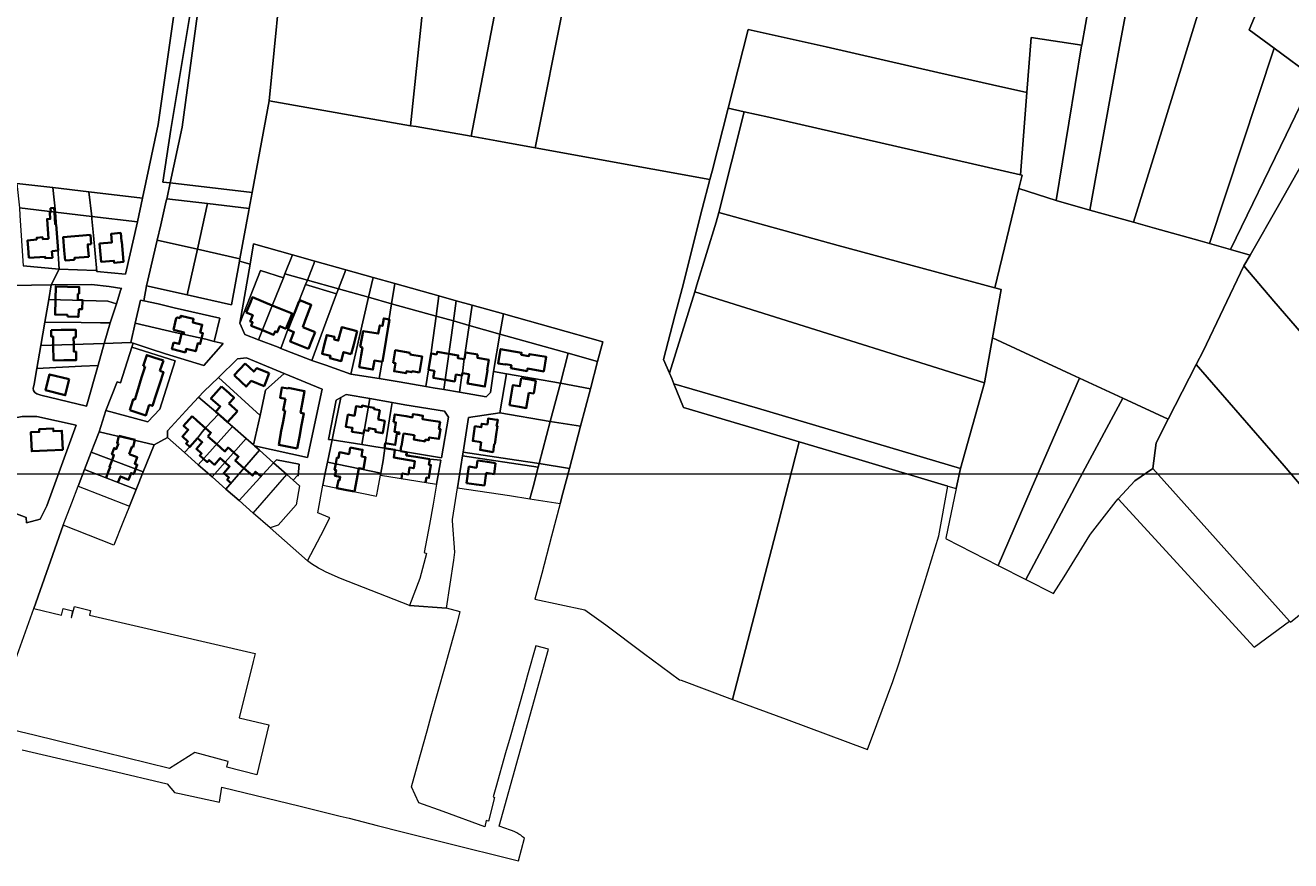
# Model space of a CAD drawing. Header units: metres. Extents: x 152747 to 157233, y 373738 to 378734.
# Tile 14 of 29: x 155070 to 155693, y 373885 to 374297. Entities that reach past the tile are written whole.
import ezdxf
from ezdxf.enums import TextEntityAlignment as Align

# ---------------------------------------------------------------- set-up
doc = ezdxf.new("R2010")
doc.units = ezdxf.units.M
for name, color, linetype, lineweight in [('B-XX-KG-GRENS_PERCEEL-GV', 150, 'Continuous', 18), ('B-XX-KG-GRENS_PERCEEL-S @ 0.001', 150, 'Continuous', 25), ('B-XX-OG-BEBOUWING-G', 7, 'Continuous', 35), ('B-XX-OG-BEBOUWING_HUISNUMMER-T18', 10, 'Continuous', 18), ('B-XX-OG-BEBOUWING_STRAATNAAM-T18', 10, 'Continuous', 18), ('X-XX-AL-DETAIL1-G', 7, 'Continuous', 18)]:
    doc.layers.add(name, color=color, linetype=linetype, lineweight=lineweight)
doc.styles.add('NLCS-ISO', font='NLCS-ISO.ttf', dxfattribs={"height": 1.8})
doc.styles.add('NLCS-ISO-M-T18', font='NLCS-ISO.ttf', dxfattribs={"height": 1.8})

# ---------------------------------------------------------------- blocks, each defined once
blk = doc.blocks.new('SKG-PERCEELNUMMER-SO')
at = {"layer": 'Defpoints'}
blk.add_point((0, 0), dxfattribs=at)
at = {"style": 'NLCS-ISO', "oblique": 10, "flags": 1}
blk.add_attdef('GEMEENTECODE', text='', height=1.8, dxfattribs=at).set_placement((0, 3), align=Align.MIDDLE_RIGHT)
at = {"style": 'NLCS-ISO', "oblique": 10}
blk.add_attdef('PERCEELNUMMER', text='', height=1.8, dxfattribs=at).set_placement((0, 0), align=Align.MIDDLE_CENTER)
at = {"style": 'NLCS-ISO', "oblique": 10, "flags": 1}
blk.add_attdef('SECTIE', text='', height=1.8, dxfattribs=at).set_placement((0, 2), align=Align.MIDDLE_LEFT)

msp = doc.modelspace()

# ---------------------------------------------------------------- linework, layer by layer
at = {"layer": 'B-XX-KG-GRENS_PERCEEL-GV'}
for points in [[(155137.469, 374219.283), (155141.03, 374218.871), (155146.953, 374246.375), (155159.057, 374336.303), (155163.365, 374360.687), (155165.454, 374377.599), (155167.183, 374405.19), (155166.525, 374411.687), (155163.189, 374412.401), (155163.714, 374405.461), (155153.947, 374321.224), (155141.407, 374245.13)], [(155166.525, 374411.687), (155167.183, 374405.19), (155165.454, 374377.599), (155163.365, 374360.687), (155159.057, 374336.303), (155146.953, 374246.375), (155141.03, 374218.871), (155181.458, 374214.196), (155189.755, 374259.266), (155199.564, 374359.417), (155200.669, 374376.487), (155202.409, 374404.123)], [(155577.616, 374210.14), (155594.166, 374205.5), (155597.479, 374223.639), (155609.171, 374287.94), (155619.945, 374345.695), (155629.836, 374347.144), (155656.066, 374342.525), (155661.408, 374379.024), (155662.204, 374384.462), (155663.862, 374395.765), (155662.855, 374395.942), (155625.221, 374402.946), (155611.458, 374405.526), (155604.762, 374368.427), (155590.194, 374286.796), (155590.123, 374286.401)], [(155653.1, 374188.981), (155684.991, 374285.255), (155672.739, 374294.323), (155716.776, 374399.139), (155675.143, 374393.791), (155674.174, 374376.751), (155670.239, 374307.61), (155650.054, 374310.721), (155626.776, 374235.556), (155615.709, 374199.459), (155625.978, 374196.58), (155648.533, 374190.286)], [(155704.523, 374270.798), (155727.292, 374316.95), (155754.713, 374373.115), (155716.776, 374399.139), (155672.739, 374294.323), (155684.991, 374285.255)], [(155615.709, 374199.459), (155626.776, 374235.556), (155650.054, 374310.721), (155670.239, 374307.61), (155674.174, 374376.751), (155661.408, 374379.024), (155656.066, 374342.525), (155629.836, 374347.144), (155619.945, 374345.695), (155609.171, 374287.94), (155597.479, 374223.639), (155594.166, 374205.5)], [(155673.202, 374183.237), (155687.825, 374208.919), (155702.716, 374235.323), (155704.601, 374238.664), (155716.377, 374259.63), (155717.609, 374263.235), (155717.985, 374266.187), (155720.694, 374269.523), (155806.546, 374334.105), (155791.755, 374343.596), (155770.31, 374360.45), (155754.713, 374373.115), (155727.292, 374316.95), (155704.523, 374270.798), (155701.85, 374265.38), (155690.831, 374242.577), (155663.528, 374186.002)], [(155199.564, 374359.417), (155189.755, 374259.266), (155259.463, 374247.083), (155265.748, 374306.622), (155268.929, 374335.348), (155247.4, 374343.129)], [(155300.655, 374353.651), (155298.641, 374354.13), (155287.554, 374328.615), (155268.929, 374335.348), (155265.748, 374306.622), (155259.463, 374247.083), (155262.141, 374246.603), (155289.265, 374241.848), (155303.933, 374318.203), (155310.55, 374351.298)], [(155289.265, 374241.848), (155301.943, 374239.625), (155320.836, 374236.208), (155325.501, 374259.234), (155336.29, 374313.868), (155342.057, 374343.807), (155310.55, 374351.298), (155303.933, 374318.203)], [(155047.592, 374220.701), (155065.388, 374218.62), (155083.153, 374216.543), (155100.998, 374214.456), (155127.361, 374211.374), (155135.053, 374247.717), (155140.084, 374282.229), (155145.811, 374322.578), (155146.082, 374324.572), (155032.778, 374338.705), (155026.11, 374315.277), (155003.777, 374238.399), (155000.211, 374226.241), (155011.754, 374224.892), (155029.718, 374222.791)], [(155423.86, 374253.841), (155436.033, 374251.223), (155499.029, 374236.756), (155559.974, 374222.821), (155563.193, 374263.469), (155546.288, 374267.175), (155519.295, 374273.329), (155464.203, 374285.862), (155425.759, 374294.516), (155415.921, 374255.692)], [(155577.616, 374210.14), (155590.123, 374286.401), (155590.194, 374286.796), (155565.331, 374290.591), (155563.193, 374263.469), (155559.974, 374222.821), (155560.81, 374222.63), (155559.22, 374216.058)], [(155653.1, 374188.981), (155663.528, 374186.002), (155690.831, 374242.577), (155701.85, 374265.38), (155704.523, 374270.798), (155684.991, 374285.255)], [(155175.144, 374180.354), (155180.356, 374178.895), (155182.061, 374188.801), (155201.289, 374183.419), (155212.285, 374180.341), (155227.498, 374176.082), (155241.035, 374172.293), (155251.733, 374169.299), (155273.451, 374163.22), (155281.965, 374160.837), (155289.772, 374158.652), (155305.235, 374154.324), (155354.177, 374140.625), (155351.63, 374130.953), (155348.074, 374117.449), (155343.228, 374099.049), (155337.737, 374078.2), (155334.537, 374066.048), (155333.182, 374060.903), (155328.943, 374044.805), (155324.087, 374026.366), (155320.773, 374013.838), (155345.262, 374008.577), (155355.616, 374001.118), (155374.316, 373987.186), (155392.027, 373974.085), (155392.764, 373973.809), (155418.14, 373964.408), (155440.65, 374050.905), (155451.017, 374091.283), (155433.328, 374096.542), (155393.933, 374108.277), (155389.218, 374119.867), (155388.131, 374122.541), (155386.985, 374125.208), (155384.12, 374131.873), (155389.683, 374153.412), (155393.261, 374166.912), (155403.195, 374206.102), (155407, 374220.624), (155320.836, 374236.208), (155301.943, 374239.625), (155289.265, 374241.848), (155262.141, 374246.603), (155259.463, 374247.083), (155189.755, 374259.266), (155181.458, 374214.196), (155180.005, 374206.302), (155179.824, 374205.321), (155175.362, 374181.515)], [(155415.921, 374255.692), (155408.054, 374224.645), (155407, 374220.624), (155403.195, 374206.102), (155393.261, 374166.912), (155389.683, 374153.412), (155384.12, 374131.873), (155386.985, 374125.208), (155399.458, 374165.139), (155400.579, 374168.726), (155410.036, 374199.504), (155411.417, 374204.276), (155423.86, 374253.841)], [(155559.22, 374216.058), (155560.81, 374222.63), (155559.974, 374222.821), (155499.029, 374236.756), (155436.033, 374251.223), (155423.86, 374253.841), (155411.417, 374204.276), (155470.168, 374188.031), (155547.385, 374167.129)], [(155670.06, 374177.945), (155684.867, 374160.645), (155712.121, 374129.038), (155758.527, 374168.401), (155757.532, 374169.608), (155739.782, 374190.705), (155732.839, 374199.022), (155715.476, 374219.82), (155702.716, 374235.323), (155687.825, 374208.919), (155673.202, 374183.237)], [(155066.695, 374206.619), (155084.57, 374204.506), (155083.153, 374216.543), (155065.388, 374218.62)], [(155159.462, 374208.678), (155180.005, 374206.302), (155181.458, 374214.196), (155141.03, 374218.871), (155139.467, 374211.612), (155139.328, 374211.007)], [(155084.57, 374204.506), (155102.36, 374202.403), (155100.998, 374214.456), (155083.153, 374216.543)], [(155102.36, 374202.403), (155124.899, 374199.739), (155127.361, 374211.374), (155100.998, 374214.456)], [(155673.202, 374183.237), (155663.528, 374186.002), (155653.1, 374188.981), (155648.533, 374190.286), (155625.978, 374196.58), (155615.709, 374199.459), (155594.166, 374205.5), (155577.616, 374210.14), (155559.22, 374216.058), (155547.385, 374167.129), (155550.456, 374166.298), (155546.273, 374142.603), (155584.77, 374124.711), (155589.047, 374122.725), (155610.462, 374112.783), (155632.763, 374102.429), (155646.612, 374129.442), (155649.94, 374135.933), (155670.06, 374177.945)], [(155086.309, 374176.353), (155084.725, 374202.003), (155084.57, 374204.506), (155066.695, 374206.619), (155066.935, 374202.855), (155068.52, 374177.973)], [(155139.104, 374210.027), (155136.368, 374198.231), (155134.623, 374190.703), (155154.441, 374186.233), (155159.462, 374208.678), (155139.328, 374211.007)], [(155159.462, 374208.678), (155154.441, 374186.233), (155175.362, 374181.515), (155179.824, 374205.321), (155180.005, 374206.302)], [(155086.309, 374176.353), (155104.381, 374175.698), (155104.91, 374175.269), (155103.186, 374192.926), (155102.471, 374201.132), (155102.36, 374202.403), (155084.57, 374204.506), (155084.725, 374202.003)], [(155102.471, 374201.132), (155103.186, 374192.926), (155104.91, 374175.269), (155118.946, 374173.831), (155124.899, 374199.739), (155102.36, 374202.403)], [(155542.333, 374120.29), (155546.273, 374142.603), (155550.456, 374166.298), (155547.385, 374167.129), (155470.168, 374188.031), (155411.417, 374204.276), (155410.036, 374199.504), (155400.579, 374168.726), (155399.458, 374165.139), (155430.395, 374155.489)], [(155134.623, 374190.703), (155129.408, 374168.199), (155149.397, 374163.691), (155154.441, 374186.233)], [(155175.339, 374149.738), (155185.488, 374175.638), (155196.773, 374172.182), (155197.538, 374174.086), (155201.289, 374183.419), (155182.061, 374188.801), (155180.356, 374178.895)], [(155175.362, 374181.515), (155154.441, 374186.233), (155149.397, 374163.691), (155171.151, 374158.784), (155175.144, 374180.354)], [(155201.289, 374183.419), (155197.538, 374174.086), (155208.597, 374170.99), (155212.285, 374180.341)], [(155171.151, 374158.784), (155149.397, 374163.691), (155129.408, 374168.199), (155127.972, 374160.696), (155135.17, 374159.23), (155142.9, 374157.31), (155165.538, 374152.256), (155162.75, 374140.773), (155167.063, 374139.677), (155157.519, 374128.879), (155138.78, 374134.66), (155131.13, 374137.1), (155122.721, 374139.844), (155122.112, 374137.94), (155143.471, 374131.204), (155135.868, 374107.402), (155129.926, 374101.081), (155109.358, 374106.678), (155105.992, 374096.3), (155133.116, 374089.871), (155139.611, 374093.376), (155139.74, 374096.78), (155148.77, 374106.62), (155154.964, 374113.292), (155157.535, 374116.061), (155164.769, 374123.072), (155174.189, 374132.204), (155178.594, 374132.697), (155182.552, 374130.979), (155197.162, 374124.968), (155215.873, 374117.269), (155208.666, 374083.498), (155182.593, 374089.345), (155185.045, 374087.17), (155191.967, 374081.03), (155193.353, 374082.469), (155204.649, 374080.273), (155204.145, 374074.48), (155203.822, 374074.743), (155201.667, 374072.426), (155204.803, 374069.645), (155203.106, 374060.232), (155194.206, 374050.228), (155190.225, 374048.924), (155208.679, 374032.676), (155215.224, 374045.215), (155219.682, 374053.785), (155213.732, 374056.354), (155216.24, 374069.934), (155217.217, 374075.221), (155218.525, 374081.348), (155220.846, 374092.224), (155218.978, 374092.513), (155222.796, 374111.91), (155225.082, 374113.194), (155227.66, 374114.642), (155239.325, 374112.586), (155250.439, 374110.627), (155256.692, 374109.524), (155276.14, 374106.359), (155278.167, 374103.487), (155274.64, 374083.486), (155257.877, 374086.141), (155257.691, 374084.83), (155262.041, 374083.842), (155268.93, 374082.74), (155274.298, 374082.271), (155272.255, 374070.433), (155270.549, 374060.55), (155268.812, 374050.488), (155266.154, 374036.699), (155267.378, 374036.291), (155264.099, 374023.91), (155258.865, 374010.596), (155277.184, 374009.301), (155278.96, 374021.143), (155280.741, 374033.015), (155281.337, 374036.986), (155280.203, 374052.329), (155280.149, 374053.066), (155282.596, 374068.656), (155285.072, 374084.424), (155285.352, 374086.212), (155288.026, 374103.243), (155303.478, 374105.506), (155306.699, 374124.855), (155300.297, 374125.963), (155298.853, 374115.66), (155296.658, 374113.493), (155283.576, 374115.718), (155275.832, 374117.035), (155270.554, 374117.932), (155266.918, 374118.561), (155253.914, 374120.81), (155243.93, 374122.431), (155230.016, 374124.689), (155217.726, 374129.039), (155210.868, 374131.313), (155209.916, 374131.629), (155195.6, 374137.323), (155194.198, 374137.88), (155184.544, 374141.599), (155177.779, 374144.204), (155175.339, 374149.738), (155180.356, 374178.895), (155175.144, 374180.354)], [(155175.339, 374149.738), (155177.779, 374144.204), (155184.544, 374141.599), (155191.423, 374158.87), (155196.773, 374172.182), (155185.488, 374175.638)], [(155223.944, 374166.694), (155227.498, 374176.082), (155212.285, 374180.341), (155208.597, 374170.99)], [(155238.778, 374162.542), (155241.035, 374172.293), (155227.498, 374176.082), (155223.944, 374166.694)], [(155765.793, 374066.695), (155729.944, 374108.369), (155712.121, 374129.038), (155684.867, 374160.645), (155670.06, 374177.945), (155649.94, 374135.933), (155646.612, 374129.442), (155689.917, 374079.406), (155728.157, 374034.499), (155730.076, 374032.265), (155730.182, 374032.142), (155730.383, 374032.31), (155749.115, 374047.929), (155767.79, 374064.373)], [(155114.61, 374159.33), (155116.66, 374166.31), (155117.121, 374166.867), (155110.956, 374167.788), (155102.253, 374168.894), (155082.405, 374168.691), (155081.155, 374161.48), (155110.232, 374160.609)], [(155184.544, 374141.599), (155194.198, 374137.88), (155195.6, 374137.323), (155198.94, 374146.61), (155202.954, 374156.678), (155207.743, 374168.823), (155208.597, 374170.99), (155197.538, 374174.086), (155196.773, 374172.182), (155191.423, 374158.87)], [(155195.6, 374137.323), (155209.916, 374131.629), (155210.868, 374131.313), (155217.683, 374150.152), (155222.984, 374164.156), (155207.743, 374168.823), (155202.954, 374156.678), (155198.94, 374146.61)], [(155207.743, 374168.823), (155222.984, 374164.156), (155223.944, 374166.694), (155208.597, 374170.99)], [(155238.778, 374162.542), (155250.129, 374159.364), (155251.733, 374169.299), (155241.035, 374172.293)], [(155272.061, 374153.225), (155273.451, 374163.22), (155251.733, 374169.299), (155250.129, 374159.364)], [(155210.868, 374131.313), (155217.726, 374129.039), (155230.016, 374124.689), (155238.778, 374162.542), (155223.944, 374166.694), (155222.984, 374164.156), (155217.683, 374150.152)], [(155243.93, 374122.431), (155247.281, 374141.214), (155248.283, 374147.928), (155250.129, 374159.364), (155238.778, 374162.542), (155230.016, 374124.689)], [(155272.061, 374153.225), (155280.566, 374150.845), (155281.965, 374160.837), (155273.451, 374163.22)], [(155530.426, 374078.197), (155542.333, 374120.29), (155430.395, 374155.489), (155399.458, 374165.139), (155386.985, 374125.208), (155388.131, 374122.541), (155389.218, 374119.867), (155398.251, 374117.318), (155430.349, 374107.903)], [(155111.376, 374149.955), (155114.61, 374159.33), (155110.232, 374160.609), (155081.155, 374161.48), (155079.206, 374150.239), (155097.132, 374150.139), (155106.628, 374149.992)], [(155162.75, 374140.773), (155165.538, 374152.256), (155142.9, 374157.31), (155135.17, 374159.23), (155127.972, 374160.696), (155126.418, 374161.05), (155123.778, 374149.766), (155143.41, 374145.228), (155158.554, 374141.839)], [(155243.93, 374122.431), (155253.914, 374120.81), (155266.918, 374118.561), (155268.22, 374126.74), (155269.583, 374134.92), (155269.745, 374136.574), (155272.061, 374153.225), (155250.129, 374159.364), (155248.283, 374147.928), (155247.281, 374141.214)], [(155281.965, 374160.837), (155280.566, 374150.845), (155288.34, 374148.669), (155289.772, 374158.652)], [(155288.34, 374148.669), (155303.511, 374144.422), (155305.235, 374154.324), (155289.772, 374158.652)], [(155111.376, 374149.955), (155106.628, 374149.992), (155097.132, 374150.139), (155079.206, 374150.239), (155077.205, 374138.694), (155108.525, 374139.687)], [(155162.75, 374140.773), (155158.554, 374141.839), (155143.41, 374145.228), (155123.778, 374149.766), (155121.56, 374140.286), (155121.608, 374140.288), (155122.721, 374139.844), (155131.13, 374137.1), (155138.78, 374134.66), (155157.519, 374128.879), (155167.063, 374139.677)], [(155266.918, 374118.561), (155270.554, 374117.932), (155275.832, 374117.035), (155280.566, 374150.845), (155272.061, 374153.225), (155269.745, 374136.574), (155269.583, 374134.92), (155268.22, 374126.74)], [(155283.576, 374115.718), (155284.78, 374123.96), (155284.98, 374125.13), (155285.908, 374132.184), (155286.431, 374135.362), (155288.34, 374148.669), (155280.566, 374150.845), (155275.832, 374117.035)], [(155303.511, 374144.422), (155337.167, 374135.001), (155351.63, 374130.953), (155354.177, 374140.625), (155305.235, 374154.324)], [(155283.576, 374115.718), (155296.658, 374113.493), (155298.853, 374115.66), (155300.297, 374125.963), (155303.511, 374144.422), (155288.34, 374148.669), (155286.431, 374135.362), (155285.908, 374132.184), (155284.98, 374125.13), (155284.78, 374123.96)], [(155300.297, 374125.963), (155306.699, 374124.855), (155333.293, 374120.274), (155337.167, 374135.001), (155303.511, 374144.422)], [(155077.205, 374138.694), (155075.249, 374127.411), (155097.233, 374128.568), (155105.41, 374128.88), (155105.512, 374129.017), (155108.525, 374139.687)], [(155122.112, 374137.94), (155116.549, 374120.303), (155114.916, 374120.813), (155109.358, 374106.678), (155129.926, 374101.081), (155135.868, 374107.402), (155143.471, 374131.204)], [(155530.426, 374078.197), (155528.254, 374068.235), (155523.286, 374043.788), (155523.4, 374043.472), (155548.991, 374030.426), (155565.2, 374068.045), (155589.047, 374122.725), (155584.77, 374124.711), (155546.273, 374142.603), (155542.333, 374120.29)], [(155197.162, 374124.968), (155182.552, 374130.979), (155178.594, 374132.697), (155174.189, 374132.204), (155164.769, 374123.072), (155185.275, 374104.331), (155188.06, 374116.75)], [(155333.293, 374120.274), (155348.074, 374117.449), (155351.63, 374130.953), (155337.167, 374135.001)], [(155105.512, 374129.017), (155105.41, 374128.88), (155097.233, 374128.568), (155075.249, 374127.411), (155073.915, 374119.714), (155073.502, 374117.543), (155073.718, 374116.571), (155074.344, 374115.614), (155075.295, 374114.95), (155077.331, 374114.273), (155099.807, 374108.813)], [(155197.162, 374124.968), (155188.06, 374116.75), (155185.275, 374104.331), (155182.027, 374089.841), (155182.593, 374089.345), (155208.666, 374083.498), (155215.873, 374117.269)], [(155306.699, 374124.855), (155303.478, 374105.506), (155328.324, 374101.39), (155333.293, 374120.274)], [(155730.076, 374032.265), (155728.157, 374034.499), (155689.917, 374079.406), (155646.612, 374129.442), (155632.763, 374102.429), (155626.806, 374090.81), (155625.215, 374078.115), (155692.614, 374002.877), (155693.08, 374002.385)], [(155164.769, 374123.072), (155157.535, 374116.061), (155154.964, 374113.292), (155163.48, 374106.15), (155164.795, 374104.986), (155169.423, 374100.888), (155171.698, 374098.895), (155178.444, 374092.982), (155182.027, 374089.841), (155185.275, 374104.331)], [(155333.293, 374120.274), (155328.324, 374101.39), (155343.228, 374099.049), (155348.074, 374117.449)], [(155528.254, 374068.235), (155530.426, 374078.197), (155430.349, 374107.903), (155398.251, 374117.318), (155389.218, 374119.867), (155393.933, 374108.277), (155433.328, 374096.542), (155451.017, 374091.283), (155478.77, 374083.033), (155524.275, 374069.385)], [(155610.462, 374112.783), (155589.047, 374122.725), (155565.2, 374068.045), (155548.991, 374030.426), (155562.588, 374023.494), (155590.758, 374076.239)], [(155154.964, 374113.292), (155148.77, 374106.62), (155139.74, 374096.78), (155139.611, 374093.376), (155148, 374086.008), (155150.75, 374088.83), (155154.53, 374093.13), (155156.997, 374096.427), (155158.802, 374098.471), (155164.795, 374104.986), (155163.48, 374106.15)], [(155220.846, 374092.224), (155221.552, 374095.533), (155225.082, 374113.194), (155222.796, 374111.91), (155218.978, 374092.513)], [(155220.846, 374092.224), (155235.369, 374089.974), (155239.325, 374112.586), (155227.66, 374114.642), (155225.082, 374113.194), (155221.552, 374095.533)], [(155239.325, 374112.586), (155235.369, 374089.974), (155242.413, 374088.883), (155246.853, 374088.096), (155249.722, 374106.697), (155250.439, 374110.627)], [(155625.215, 374078.115), (155626.806, 374090.81), (155632.763, 374102.429), (155610.462, 374112.783), (155590.758, 374076.239), (155562.588, 374023.494), (155576.261, 374016.524), (155581.454, 374024.844), (155594.161, 374045.386), (155594.45, 374045.755), (155607.222, 374062.074), (155608.19, 374063.131), (155616.395, 374072.09)], [(155257.877, 374086.141), (155274.64, 374083.486), (155278.167, 374103.487), (155276.14, 374106.359), (155256.692, 374109.524), (155250.439, 374110.627), (155249.722, 374106.697), (155246.853, 374088.096)], [(155030.577, 374054.338), (155033.915, 374052.638), (155056.525, 374059.111), (155070.073, 374053.944), (155070.136, 374051.33), (155076.954, 374053.183), (155078.754, 374056.799), (155080.223, 374059.748), (155094.739, 374099.517), (155075.298, 374103.815), (155068.092, 374103.827), (155047.346, 374099.759), (155022.849, 374094.137), (155020.535, 374091.586)], [(155020.535, 374091.586), (155022.849, 374094.137), (155047.346, 374099.759), (155068.092, 374103.827), (155075.298, 374103.815), (155094.739, 374099.517), (155080.223, 374059.748), (155078.754, 374056.799), (155076.954, 374053.183), (155070.136, 374051.33), (155070.073, 374053.944), (155056.525, 374059.111), (155033.915, 374052.638), (155030.577, 374054.338)], [(155164.795, 374104.986), (155158.802, 374098.471), (155156.997, 374096.427), (155154.53, 374093.13), (155150.75, 374088.83), (155148, 374086.008), (155154.879, 374079.967), (155171.698, 374098.895), (155169.423, 374100.888)], [(155303.478, 374105.506), (155288.026, 374103.243), (155285.352, 374086.212), (155311.61, 374082.289), (155322.854, 374080.6), (155328.324, 374101.39)], [(155337.737, 374078.2), (155343.228, 374099.049), (155328.324, 374101.39), (155322.854, 374080.6)], [(155105.992, 374096.3), (155105.7, 374095.401), (155102.146, 374086.204), (155127.724, 374076.439), (155133.116, 374089.871)], [(155178.444, 374092.982), (155171.698, 374098.895), (155154.879, 374079.967), (155161.69, 374073.985)], [(155185.045, 374087.17), (155182.593, 374089.345), (155182.027, 374089.841), (155178.444, 374092.982), (155161.69, 374073.985), (155168.453, 374068.045)], [(155191.967, 374081.03), (155185.045, 374087.17), (155168.453, 374068.045), (155174.927, 374062.359)], [(155220.846, 374092.224), (155218.525, 374081.348), (155244.767, 374075.912), (155245.93, 374082.114), (155246.853, 374088.096), (155242.413, 374088.883), (155235.369, 374089.974)], [(155272.255, 374070.433), (155274.298, 374082.271), (155268.93, 374082.74), (155262.041, 374083.842), (155257.691, 374084.83), (155257.877, 374086.141), (155246.853, 374088.096), (155245.93, 374082.114), (155244.767, 374075.912), (155244.58, 374074.914)], [(155524.275, 374069.385), (155478.77, 374083.033), (155451.017, 374091.283), (155440.65, 374050.905), (155418.14, 373964.408), (155444.582, 373954.606), (155484.551, 373939.777), (155489.166, 373952.083), (155497.053, 373973.17), (155500.194, 373982.346), (155512.486, 374021.379), (155519.715, 374044.9)], [(155098.832, 374077.629), (155124.285, 374067.872), (155127.724, 374076.439), (155102.146, 374086.204)], [(155198.54, 374075.2), (155191.967, 374081.03), (155174.927, 374062.359), (155181.968, 374056.176)], [(155191.967, 374081.03), (155198.54, 374075.2), (155201.667, 374072.426), (155203.822, 374074.743), (155204.145, 374074.48), (155204.649, 374080.273), (155193.353, 374082.469)], [(155216.24, 374069.934), (155242.709, 374064.459), (155242.828, 374065.197), (155243.256, 374067.853), (155244.58, 374074.914), (155244.767, 374075.912), (155218.525, 374081.348), (155217.217, 374075.221)], [(155285.072, 374084.424), (155282.596, 374068.656), (155308.182, 374064.835), (155318.3, 374063.291), (155319.828, 374069.1), (155322.399, 374078.869)], [(155285.352, 374086.212), (155285.072, 374084.424), (155322.399, 374078.869), (155322.854, 374080.6), (155311.61, 374082.289)], [(155095.685, 374069.487), (155120.954, 374059.572), (155124.285, 374067.872), (155098.832, 374077.629)], [(155333.182, 374060.903), (155334.537, 374066.048), (155337.737, 374078.2), (155322.854, 374080.6), (155322.399, 374078.869), (155319.828, 374069.1), (155318.3, 374063.291)], [(155692.614, 374002.877), (155625.215, 374078.115), (155616.395, 374072.09), (155608.19, 374063.131), (155675.214, 373990.071)]]:
    msp.add_lwpolyline(points, close=True, dxfattribs=at)
for points in [[(155336.29, 374313.868), (155325.501, 374259.234), (155320.836, 374236.208), (155407, 374220.624), (155408.054, 374224.645), (155415.921, 374255.692), (155425.759, 374294.516), (155464.203, 374285.862), (155519.295, 374273.329), (155546.288, 374267.175), (155563.193, 374263.469), (155565.331, 374290.591), (155590.194, 374286.796), (155604.762, 374368.427)], [(155145.811, 374322.578), (155140.084, 374282.229), (155135.053, 374247.717), (155127.361, 374211.374), (155124.899, 374199.739), (155118.946, 374173.831), (155104.91, 374175.269), (155104.381, 374175.698), (155086.309, 374176.353), (155082.405, 374168.691), (155102.253, 374168.894), (155110.956, 374167.788), (155117.121, 374166.867), (155116.66, 374166.31), (155114.61, 374159.33), (155111.376, 374149.955), (155108.525, 374139.687), (155121.56, 374140.286), (155123.778, 374149.766), (155126.418, 374161.05), (155127.972, 374160.696), (155129.408, 374168.199), (155134.623, 374190.703), (155136.368, 374198.231), (155139.104, 374210.027), (155139.328, 374211.007), (155139.467, 374211.612), (155141.03, 374218.871), (155137.469, 374219.283), (155141.407, 374245.13), (155153.947, 374321.224)], [(155063.008, 374168.29), (155082.405, 374168.691), (155086.309, 374176.353), (155068.52, 374177.973)], [(155053.196, 373951.707), (155073.783, 374009.198), (155088.263, 374050.28), (155092.489, 374061.216), (155095.685, 374069.487), (155098.832, 374077.629), (155102.146, 374086.204), (155105.7, 374095.401), (155105.992, 374096.3), (155109.358, 374106.678), (155114.916, 374120.813), (155116.549, 374120.303), (155122.112, 374137.94), (155122.721, 374139.844), (155121.608, 374140.288), (155121.56, 374140.286), (155108.525, 374139.687), (155105.512, 374129.017), (155099.807, 374108.813), (155077.331, 374114.273), (155075.295, 374114.95), (155074.344, 374115.614), (155073.718, 374116.571), (155073.502, 374117.543), (155073.915, 374119.714), (155075.249, 374127.411), (155077.205, 374138.694), (155079.206, 374150.239), (155081.155, 374161.48), (155082.405, 374168.691), (155063.008, 374168.29)], [(155068.148, 373939.489), (155111.73, 373929.32), (155139.547, 373922.828), (155143.194, 373918.457), (155145.561, 373917.949), (155165.353, 373913.698), (155166.49, 373921.194), (155204.997, 373911.766), (155224.826, 373906.911), (155229.283, 373905.82), (155243.073, 373902.255), (155255.313, 373899.07), (155275.735, 373894.005), (155312.594, 373884.91), (155315.524, 373895.995), (155314.648, 373896.727), (155313.733, 373897.409), (155312.781, 373898.038), (155311.796, 373898.613), (155310.779, 373899.132), (155309.735, 373899.593), (155308.667, 373899.995), (155303.148, 373901.947), (155319.365, 373960.281), (155327.365, 373989.073), (155321.252, 373990.825), (155317.125, 373976.296), (155315.241, 373969.663), (155308.463, 373945.798), (155306.277, 373938.101), (155301.413, 373920.976), (155300.126, 373916.446), (155300.861, 373916.055), (155297.785, 373904.399), (155296.772, 373904.664), (155295.997, 373901.58), (155275.582, 373909.214), (155263.607, 373913.483), (155259.856, 373921.261), (155262.846, 373931.949), (155267.608, 373948.968), (155269.677, 373956.362), (155276.471, 373980.643), (155282.398, 374001.858), (155283.966, 374007.47), (155277.184, 374009.301), (155258.865, 374010.596), (155224.931, 374024.007), (155217.843, 374027.077), (155215.703, 374028.192), (155214.063, 374029.076), (155210.658, 374031.207), (155208.679, 374032.676), (155190.225, 374048.924), (155181.968, 374056.176), (155174.927, 374062.359), (155168.453, 374068.045), (155161.69, 374073.985), (155154.879, 374079.967), (155148, 374086.008), (155139.611, 374093.376), (155133.116, 374089.871), (155127.724, 374076.439), (155124.285, 374067.872), (155120.954, 374059.572), (155117.703, 374051.474), (155113.248, 374040.375), (155088.263, 374050.28), (155073.783, 374009.198), (155087.506, 374005.888), (155088.262, 374009.121), (155092.952, 374008.001), (155092.178, 374004.759), (155092.446, 374004.695), (155093.81, 374010.088), (155101.735, 374008.107), (155101.243, 374005.958), (155182.903, 373986.926), (155181.945, 373983.105), (155174.973, 373955.305), (155189.672, 373951.816), (155183.767, 373927.222), (155168.955, 373930.986), (155169.558, 373933.713), (155153.209, 373938.284), (155140.73, 373930.392), (155108.707, 373938.168), (155074.012, 373946.794), (155053.196, 373951.707)]]:
    msp.add_lwpolyline(points, dxfattribs=at)
at = {"layer": 'B-XX-OG-BEBOUWING-G'}
for points in [[(155083.982, 374204.531), (155083.829, 374206.536), (155082.037, 374206.398), (155082.195, 374204.408), (155081.66, 374204.371), (155081.881, 374201.159), (155080.354, 374201.054), (155081.018, 374191.398), (155078.188, 374191.161), (155078.106, 374192.137), (155075.226, 374191.895), (155075.308, 374190.919)], [(155085.758, 374185.515), (155084.802, 374198.435), (155084.403, 374198.405), (155083.982, 374204.531)], [(155101.706, 374193.249), (155088.302, 374192.225), (155088.85, 374185.56), (155089.26, 374180.57)], [(155102.108, 374188.758), (155101.706, 374193.249)], [(155116.641, 374194.213), (155111.969, 374193.832), (155112.32, 374189.546), (155106.24, 374189.049)], [(155117.141, 374189.94), (155116.991, 374189.928), (155116.641, 374194.213)], [(155075.308, 374190.919), (155070.726, 374190.534), (155071.011, 374186.89), (155071.401, 374181.91)], [(155100.862, 374182.53), (155100.45, 374187.542), (155100.366, 374188.569), (155102.108, 374188.758)], [(155106.24, 374189.049), (155106.992, 374180.04), (155113.32, 374180.56), (155113.401, 374179.569), (155117.971, 374179.94), (155117.141, 374189.94)], [(155071.401, 374181.91), (155079.402, 374182.52), (155079.46, 374181.72), (155082.981, 374181.981), (155082.736, 374185.292)], [(155082.736, 374185.292), (155085.758, 374185.515)], [(155089.26, 374180.57), (155093.921, 374180.96)], [(155093.921, 374180.96), (155093.84, 374181.959), (155100.862, 374182.53)], [(155096.121, 374164.171), (155096.211, 374167.559), (155084.631, 374167.869), (155084.462, 374161.381)], [(155095.45, 374161.23), (155095.508, 374164.209), (155096.121, 374164.171)], [(155191.286, 374158.528), (155181.502, 374162.509), (155180.342, 374159.6), (155178.491, 374154.959)], [(155084.462, 374161.381), (155084.27, 374154.029), (155090.361, 374153.87), (155090.342, 374153.06)], [(155090.342, 374153.06), (155095.342, 374152.93), (155095.905, 374152.915), (155096.017, 374156.73)], [(155096.017, 374156.73), (155097.653, 374156.731), (155097.738, 374160.983), (155097.741, 374161.14), (155095.45, 374161.23)], [(155198.071, 374147.01), (155199.951, 374151.639), (155201.123, 374154.525), (155191.286, 374158.528)], [(155202.686, 374156.002), (155200.791, 374151.251), (155198.94, 374146.61)], [(155204.349, 374160.215), (155202.686, 374156.002)], [(155207.595, 374151.162), (155210.507, 374158.767), (155204.967, 374161.128), (155204.505, 374160.149), (155204.349, 374160.215)], [(155145.988, 374152.195), (155144.609, 374152.533), (155143.992, 374152.16), (155142.584, 374146.43)], [(155156.522, 374142.294), (155157.131, 374144.769), (155155.852, 374145.089), (155156.831, 374148.99), (155152.092, 374150.15), (155152.512, 374151.859), (155146.283, 374153.389), (155145.988, 374152.195)], [(155178.491, 374154.959), (155181.672, 374153.7), (155180.452, 374150.66), (155181.592, 374150.211), (155180.93, 374148.519), (155186.42, 374146.31)], [(155206.305, 374147.792), (155207.595, 374151.162)], [(155249.014, 374151.57), (155246.276, 374152.091), (155245.572, 374148.383), (155244.262, 374148.632), (155243.549, 374144.619), (155236.182, 374145.905), (155234.651, 374138.031)], [(155245.62, 374130.681), (155246.429, 374135.615), (155248.433, 374147.839), (155248.862, 374150.348)], [(155248.862, 374150.348), (155249.014, 374151.57)], [(155094.575, 374142.718), (155094.514, 374146.563), (155087.355, 374146.434), (155082.352, 374146.344)], [(155082.352, 374146.344), (155082.409, 374143.155), (155083.329, 374143.171), (155083.406, 374138.891)], [(155142.584, 374146.43), (155147.843, 374145.138), (155147.651, 374144.279)], [(155147.651, 374144.279), (155146.663, 374144.5), (155145.479, 374139.543), (155142.624, 374140.307)], [(155186.42, 374146.31), (155191.96, 374144.08), (155192.671, 374145.719), (155193.792, 374145.289), (155194.99, 374148.25), (155198.071, 374147.01)], [(155198.94, 374146.61), (155202.012, 374145.389), (155200.151, 374140.731), (155209.141, 374137.12)], [(155212.407, 374145.265), (155206.305, 374147.792)], [(155209.141, 374137.12), (155211.01, 374141.781), (155212.407, 374145.265)], [(155233.186, 374145.801), (155225.658, 374147.813), (155223.817, 374141.211), (155221.825, 374141.786), (155222.056, 374142.969), (155218.195, 374143.934), (155217.092, 374139.569)], [(155230.222, 374134.51), (155231.482, 374139.31), (155233.186, 374145.801)], [(155083.406, 374138.891), (155083.54, 374131.4)], [(155093.481, 374139.21), (155093.412, 374142.664), (155094.575, 374142.718)], [(155094.653, 374135.737), (155093.55, 374135.718), (155093.481, 374139.21)], [(155142.624, 374140.307), (155141.896, 374137.019), (155142.261, 374136.929), (155148.481, 374135.389)], [(155148.481, 374135.389), (155148.911, 374137.12), (155153.601, 374135.95), (155154.561, 374139.849), (155155.842, 374139.53), (155156.522, 374142.294)], [(155217.092, 374139.569), (155215.862, 374134.7), (155220.012, 374133.66), (155219.712, 374132.489), (155225.291, 374131.06), (155226.45, 374135.499), (155230.222, 374134.51)], [(155234.651, 374138.031), (155235.727, 374137.814), (155235.071, 374133.961), (155234.064, 374128.044)], [(155083.54, 374131.4), (155088.54, 374131.49), (155094.762, 374131.602), (155094.653, 374135.737)], [(155137.642, 374131.38), (155132.924, 374132.907), (155129.433, 374134.037), (155127.714, 374128.656)], [(155135.986, 374126.235), (155137.642, 374131.38)], [(155234.064, 374128.044), (155240.895, 374126.86), (155241.639, 374131.334), (155245.62, 374130.681)], [(155259.198, 374135.146), (155251.924, 374136.426), (155251.702, 374135.12), (155250.872, 374130.23)], [(155259.1, 374134.337), (155259.198, 374135.146)], [(155264.751, 374130.399), (155265.237, 374133.283), (155259.1, 374134.337)], [(155272.364, 374134.388), (155269.572, 374134.84), (155268.22, 374126.739)], [(155278.307, 374134.716), (155272.606, 374135.707), (155272.364, 374134.388)], [(155285.886, 374132.013), (155282.74, 374132.59), (155282.974, 374133.904), (155278.307, 374134.716)], [(155285.97, 374131.998), (155285.886, 374132.013)], [(155292.532, 374134.359), (155287.59, 374135.171), (155286.558, 374135.34), (155285.97, 374131.998)], [(155292.244, 374132.618), (155292.532, 374134.359)], [(155297.176, 374126.696), (155297.964, 374131.632), (155292.244, 374132.618)], [(155128.636, 374128.368), (155126.945, 374122.959)], [(155127.714, 374128.656), (155128.636, 374128.368)], [(155135.874, 374120.081), (155137.681, 374125.689), (155135.986, 374126.235)], [(155177.942, 374129.901), (155172.481, 374124.139)], [(155189.832, 374125.069), (155183.662, 374127.55), (155182.151, 374125.951), (155177.942, 374129.901)], [(155180.95, 374121.334), (155187.313, 374118.792), (155187.971, 374120.431), (155189.832, 374125.069)], [(155250.872, 374130.23), (155252.041, 374130.03), (155251.372, 374126.09), (155257.261, 374125.089), (155257.432, 374126.08), (155260.081, 374125.619), (155260.161, 374126.1), (155263.921, 374125.47)], [(155263.921, 374125.47), (155264.751, 374130.399)], [(155268.22, 374126.739), (155271.182, 374126.251), (155270.61, 374122.799), (155276.502, 374121.818)], [(155276.502, 374121.818), (155281.24, 374121.029), (155281.821, 374124.469), (155284.78, 374123.961), (155284.981, 374125.13)], [(155284.981, 374125.13), (155288.272, 374124.559), (155287.481, 374119.979), (155296.062, 374118.56), (155297.402, 374126.659), (155297.176, 374126.696)], [(155126.945, 374122.959), (155125.217, 374117.431)], [(155134.097, 374114.569), (155135.874, 374120.081)], [(155166.292, 374118.551), (155161.101, 374112.689), (155165.681, 374108.629), (155163.481, 374106.151)], [(155169.832, 374110.187), (155172.494, 374113.044), (155170.032, 374115.23), (155166.292, 374118.551)], [(155172.481, 374124.139), (155176.082, 374120.726), (155178.375, 374118.553), (155180.95, 374121.334)], [(155314.021, 374122.611), (155313.352, 374118.68), (155309.871, 374119.268), (155308.191, 374109.31)], [(155321.244, 374121.384), (155318.982, 374121.768), (155314.021, 374122.611)], [(155320.277, 374115.064), (155321.244, 374121.384)], [(155123.528, 374112.03), (155122.849, 374112.271), (155122.642, 374111.629), (155121.111, 374106.881)], [(155125.217, 374117.431), (155123.528, 374112.03)], [(155130.601, 374109.5), (155132.29, 374108.961), (155134.097, 374114.569)], [(155199.092, 374117.54), (155196.062, 374118.112), (155195.245, 374113.037), (155197.782, 374112.542)], [(155197.782, 374112.542), (155196.767, 374107.607), (155196.675, 374106.981), (155197.735, 374106.741)], [(155206.211, 374110.896), (155207.261, 374116.27), (155199.15, 374117.84), (155199.092, 374117.54)], [(155308.191, 374109.31), (155313.108, 374108.482), (155316.5, 374107.911), (155317.745, 374115.499)], [(155317.745, 374115.499), (155320.277, 374115.064)], [(155121.111, 374106.881), (155128.962, 374104.339), (155130.601, 374109.5)], [(155163.481, 374106.151), (155167.224, 374102.837), (155169.302, 374100.996), (155174.135, 374106.44)], [(155174.135, 374106.44), (155169.832, 374110.187)], [(155197.735, 374106.741), (155196.68, 374101.323), (155196.67, 374101.271)], [(155205.181, 374105.619), (155206.211, 374110.896)], [(155238.63, 374108.613), (155235.571, 374109.129), (155235.452, 374108.38), (155232.6, 374108.861), (155231.831, 374104.149), (155228.572, 374104.701), (155227.571, 374098.68), (155230.856, 374098.134), (155230.549, 374096.289), (155232.985, 374095.884)], [(155246.741, 374101.69), (155243.501, 374102.24), (155244.302, 374106.891), (155241.44, 374107.389), (155241.56, 374108.119), (155238.63, 374108.613)], [(155151.782, 374103.971), (155147.6, 374099.229), (155149.951, 374097.159), (155147.041, 374093.9), (155149.741, 374091.519), (155148.85, 374090.509), (155150.752, 374088.829), (155154.531, 374093.131)], [(155158.452, 374098.074), (155154.351, 374101.7), (155151.782, 374103.971)], [(155196.67, 374101.271), (155195.57, 374095.827), (155195.528, 374095.593)], [(155205.785, 374099.496), (155206.912, 374105.279), (155205.181, 374105.619)], [(155242.051, 374096.15), (155245.702, 374095.543), (155245.911, 374096.781), (155246.741, 374101.69)], [(155251.025, 374101.049), (155252.262, 374100.843), (155251.512, 374096.305), (155253.966, 374095.899), (155253.845, 374095.13), (155252.669, 374095.319), (155251.902, 374089.771), (155246.949, 374090.652), (155246.578, 374088.241), (155251.77, 374087.37), (155251.752, 374087.227)], [(155257.282, 374103.874), (155251.65, 374104.81), (155251.025, 374101.049)], [(155263.086, 374104.586), (155260.652, 374104.989), (155260.371, 374103.36), (155257.282, 374103.874)], [(155268.344, 374102.023), (155265.261, 374102.54), (155265.532, 374104.181), (155263.086, 374104.586)], [(155268.513, 374092.541), (155268.672, 374093.49), (155273.41, 374092.708), (155274.219, 374097.53), (155273.4, 374097.668), (155273.972, 374101.08), (155268.344, 374102.023)], [(155297.309, 374099.785), (155294.551, 374100.199), (155294.302, 374098.509), (155291.14, 374098.99), (155290.071, 374091.781), (155294.266, 374091.152)], [(155302.281, 374101.104), (155302.494, 374102.111), (155300.773, 374102.352), (155297.694, 374102.784), (155297.309, 374099.785)], [(155301.836, 374096.13), (155302.271, 374099.039), (155301.857, 374099.101), (155302.281, 374101.104)], [(155079.908, 374097.66), (155076.382, 374097.479), (155076.462, 374096.17), (155072.302, 374095.98), (155072.761, 374086.629), (155080.434, 374087.015)], [(155080.434, 374087.015), (155088.101, 374087.401), (155087.642, 374096.739), (155083.472, 374096.539), (155083.411, 374097.84), (155079.908, 374097.66)], [(155115.724, 374094.227), (155114.869, 374090.627), (155115.505, 374090.476)], [(155121.653, 374092.784), (155115.724, 374094.227)], [(155159.6, 374094), (155161.067, 374095.763), (155158.452, 374098.074)], [(155163.934, 374090.158), (155159.6, 374094)], [(155195.528, 374095.593), (155194.493, 374089.8), (155198.63, 374088.992), (155203.552, 374088.031)], [(155203.552, 374088.031), (155204.678, 374093.811)], [(155204.678, 374093.811), (155205.785, 374099.496)], [(155232.985, 374095.884), (155236.31, 374095.331)], [(155236.31, 374095.331), (155236.541, 374097.046), (155236.604, 374097.035)], [(155236.604, 374097.035), (155238.667, 374096.687), (155238.873, 374098.053), (155242.274, 374097.442), (155242.051, 374096.15)], [(155255.054, 374089.175), (155256.007, 374095.466)], [(155256.007, 374095.466), (155261.412, 374094.568)], [(155261.412, 374094.568), (155261.069, 374092.513), (155263.796, 374092.029), (155266.05, 374091.629), (155266.592, 374091.538), (155266.733, 374092.382)], [(155300.729, 374090.182), (155300.942, 374090.15), (155301.836, 374096.13)], [(155115.505, 374090.476), (155114.455, 374087.714), (155113.396, 374088.204), (155112.301, 374085.167), (155113.293, 374084.764), (155112.388, 374082.32)], [(155120.762, 374085.289), (155122.122, 374088.88), (155122.829, 374088.7)], [(155123.681, 374092.291), (155121.653, 374092.784)], [(155122.829, 374088.7), (155123.662, 374092.21)], [(155123.662, 374092.21), (155123.681, 374092.291)], [(155154.531, 374093.131), (155156.802, 374091.129), (155153.901, 374087.84), (155156.492, 374085.56), (155155.601, 374084.559), (155157.48, 374082.894)], [(155172.329, 374086.048), (155169.553, 374088.487), (155168.013, 374086.542), (155163.934, 374090.158)], [(155229.722, 374088.49), (155229.131, 374085.269), (155224.451, 374086.18), (155223.892, 374083.36), (155223.162, 374083.499), (155222.579, 374080.508)], [(155235.28, 374084.046), (155235.807, 374087.373), (155234.631, 374087.589), (155229.722, 374088.49)], [(155251.752, 374087.227), (155251.288, 374083.544), (155261.512, 374081.728), (155261.007, 374078.273), (155258.92, 374078.621), (155258.389, 374075.25), (155255.384, 374075.765), (155255.011, 374073.225)], [(155254.421, 374086.754), (155254.832, 374089.212), (155255.054, 374089.175)], [(155266.733, 374092.382), (155268.439, 374092.096), (155268.513, 374092.541)], [(155294.266, 374091.152), (155293.716, 374087.279), (155300.125, 374086.253), (155300.729, 374090.182)], [(155112.388, 374082.32), (155111.098, 374079.039), (155111.481, 374078.889), (155110.671, 374076.829)], [(155123.992, 374077.865), (155124.822, 374079.979), (155123.572, 374080.47), (155124.822, 374083.7), (155120.762, 374085.289)], [(155157.48, 374082.894), (155159.302, 374081.28), (155160.181, 374082.288), (155162.781, 374080.011), (155165.671, 374083.26), (155168.034, 374081.179)], [(155168.034, 374081.179), (155170.281, 374079.2), (155167.412, 374075.929), (155169.99, 374073.651), (155169.111, 374072.64), (155170.995, 374070.975)], [(155177.345, 374078.294), (155173.057, 374082.053), (155174.693, 374083.97), (155172.329, 374086.048)], [(155233.941, 374078.154), (155233.978, 374078.357), (155236.31, 374077.946), (155237.31, 374083.698), (155235.28, 374084.046)], [(155257.462, 374086.215), (155254.421, 374086.754)], [(155257.241, 374084.607), (155257.462, 374086.215)], [(155263.992, 374083.529), (155262.041, 374083.841), (155257.241, 374084.607)], [(155268.931, 374082.74), (155263.992, 374083.529)], [(155266.863, 374071.306), (155267.261, 374073.7), (155268.491, 374073.519), (155269.482, 374079.879), (155268.491, 374080.03), (155268.931, 374082.74)], [(155292.412, 374082.12), (155291.882, 374078.56), (155288.171, 374079.11), (155286.96, 374071.009)], [(155301.323, 374080.785), (155297.351, 374081.38), (155292.412, 374082.12)], [(155110.671, 374076.829), (155109.4, 374073.578)], [(155115.292, 374071.319), (155116.45, 374074.259), (155120.51, 374072.64), (155121.77, 374075.87), (155123.02, 374075.379), (155123.992, 374077.865)], [(155185.782, 374074.252), (155183.098, 374076.544), (155181.5, 374074.652), (155177.345, 374078.294)], [(155222.579, 374080.508), (155222.002, 374077.55), (155222.732, 374077.411), (155222.17, 374074.569), (155224.82, 374074.051), (155224.498, 374072.331), (155223.958, 374072.436), (155223.2, 374068.509)], [(155223.2, 374068.509), (155228.106, 374067.562), (155231.893, 374066.83), (155233.941, 374078.154)], [(155286.96, 374071.009), (155291.912, 374070.269), (155295.875, 374069.786), (155296.709, 374075.978)], [(155296.709, 374075.978), (155300.626, 374075.386)], [(155300.626, 374075.386), (155301.323, 374080.785)]]:
    msp.add_lwpolyline(points, dxfattribs=at)
for points in [[(155313.98, 374134.201), (155314.154, 374135.206), (155303.813, 374137.037), (155302.6, 374129.93), (155306.127, 374129.332), (155306.159, 374129.519), (155309.136, 374129.008), (155308.882, 374127.53), (155316.86, 374126.161), (155317.07, 374127.373), (155325.051, 374125.99), (155326.284, 374133.104), (155317.987, 374134.542), (155317.813, 374133.537)], [(155091.282, 374122.11), (155081.55, 374124.51), (155079.631, 374116.69), (155089.341, 374114.29)]]:
    msp.add_lwpolyline(points, close=True, dxfattribs=at)
at = {"layer": 'X-XX-AL-DETAIL1-G'}
msp.add_lwpolyline([(153607.703, 377895.186), (156655.999, 377895.186), (156655.999, 374075.349), (153607.703, 374075.349)], close=True, dxfattribs=at)

# ---------------------------------------------------------------- block references
at = {"layer": 'B-XX-KG-GRENS_PERCEEL-S @ 0.001', "xscale": 0.001, "yscale": 0.001, "zscale": 0.001}
for p, values in [((155280.767, 374293.92), {'PERCEELNUMMER': '480'}), ((155170.212, 374290.754), {'PERCEELNUMMER': '1474'}), ((155315.379, 374292.114), {'PERCEELNUMMER': '481'}), ((155664.575, 374281.312), {'PERCEELNUMMER': '1683'}), ((155147.776, 374270.446), {'PERCEELNUMMER': '1472'}), ((155070.993, 374257.958), {'PERCEELNUMMER': '1160'}), ((155493.456, 374260.101), {'PERCEELNUMMER': '698'}), ((155575.777, 374253.063), {'PERCEELNUMMER': '704'}), ((155679.638, 374241.026), {'PERCEELNUMMER': '1684'}), ((155159.442, 374212.564), {'PERCEELNUMMER': '1473'}), ((155485.361, 374212.433), {'PERCEELNUMMER': '700'}), ((155074.618, 374211.316), {'PERCEELNUMMER': '1157'}), ((155093.211, 374208.953), {'PERCEELNUMMER': '1158'}), ((155112.435, 374207.062), {'PERCEELNUMMER': '1159'}), ((155075.843, 374198.555), {'PERCEELNUMMER': '2225'}), ((155095.188, 374197.066), {'PERCEELNUMMER': '556'}), ((155115.65, 374195.476), {'PERCEELNUMMER': '557'}), ((155147.125, 374199.112), {'PERCEELNUMMER': '1532'}), ((155167.463, 374195.576), {'PERCEELNUMMER': '1531'}), ((155404.429, 374193.057), {'PERCEELNUMMER': '699'}), ((155334.066, 374190.353), {'PERCEELNUMMER': '1465'}), ((155190.435, 374181.149), {'PERCEELNUMMER': '1140'}), ((155141.964, 374177.19), {'PERCEELNUMMER': '1534'}), ((155205.185, 374179.855), {'PERCEELNUMMER': '1141'}), ((155219.425, 374176.755), {'PERCEELNUMMER': '1142'}), ((155162.572, 374172.482), {'PERCEELNUMMER': '1533'}), ((155233.915, 374172.095), {'PERCEELNUMMER': '1143'}), ((155103.305, 374164.31), {'PERCEELNUMMER': '2266'}), ((155187.692, 374167.214), {'PERCEELNUMMER': '767'}), ((155201.804, 374166.998), {'PERCEELNUMMER': '1151'}), ((155220.195, 374166.735), {'PERCEELNUMMER': '1152'}), ((155245.555, 374166.915), {'PERCEELNUMMER': '1144'}), ((155261.605, 374163.815), {'PERCEELNUMMER': '1145'}), ((155480.317, 374164.309), {'PERCEELNUMMER': '701'}), ((155103.026, 374157.613), {'PERCEELNUMMER': '2267'}), ((155215.653, 374160.296), {'PERCEELNUMMER': '765'}), ((155227.832, 374155.928), {'PERCEELNUMMER': '764'}), ((155277.915, 374159.415), {'PERCEELNUMMER': '1146'}), ((155285.675, 374156.045), {'PERCEELNUMMER': '1147'}), ((155608.262, 374158.231), {'PERCEELNUMMER': '705'}), ((155134.48, 374151.269), {'PERCEELNUMMER': '749'}), ((155242.905, 374153.818), {'PERCEELNUMMER': '763'}), ((155298.095, 374152.685), {'PERCEELNUMMER': '1148'}), ((155127.393, 374143.537), {'PERCEELNUMMER': '748'}), ((155258.629, 374144.585), {'PERCEELNUMMER': '762'}), ((155317.765, 374144.145), {'PERCEELNUMMER': '1149'}), ((155102.288, 374142.832), {'PERCEELNUMMER': '2268'}), ((155274.703, 374142.956), {'PERCEELNUMMER': '795'}), ((155283.494, 374141.647), {'PERCEELNUMMER': '796'}), ((155295.18, 374139.365), {'PERCEELNUMMER': '761'}), ((155100.864, 374135.644), {'PERCEELNUMMER': '2269'}), ((155326.992, 374129.597), {'PERCEELNUMMER': '801'}), ((155342.394, 374124.212), {'PERCEELNUMMER': '928'}), ((155466.223, 374120.89), {'PERCEELNUMMER': '702'}), ((155095.531, 374114.916), {'PERCEELNUMMER': '2270'}), ((155121.297, 374118.133), {'PERCEELNUMMER': '747'}), ((155181.737, 374114.216), {'PERCEELNUMMER': '775'}), ((155156.587, 374105.984), {'PERCEELNUMMER': '782'}), ((155223.271, 374107.77), {'PERCEELNUMMER': '1375'}), ((155324.305, 374110.814), {'PERCEELNUMMER': '802'}), ((155338.765, 374109.367), {'PERCEELNUMMER': '929'}), ((155179.198, 374102.358), {'PERCEELNUMMER': '794'}), ((155191.863, 374105.539), {'PERCEELNUMMER': '774'}), ((155165.016, 374098.098), {'PERCEELNUMMER': '781'}), ((155227.836, 374094.234), {'PERCEELNUMMER': '770'}), ((155309.537, 374095.9), {'PERCEELNUMMER': '803'}), ((155109.992, 374088.971), {'PERCEELNUMMER': '746'}), ((155172.127, 374092.626), {'PERCEELNUMMER': '780'}), ((155242.227, 374092.367), {'PERCEELNUMMER': '769'}), ((155260.763, 374090.35), {'PERCEELNUMMER': '768'}), ((155333.487, 374088.914), {'PERCEELNUMMER': '930'}), ((155463.572, 374092.81), {'PERCEELNUMMER': '703'}), ((155554.927, 374089.09), {'PERCEELNUMMER': '706'}), ((155177.863, 374086.864), {'PERCEELNUMMER': '779'}), ((155240.594, 374083.429), {'PERCEELNUMMER': '771'}), ((155250.141, 374081.069), {'PERCEELNUMMER': '797'}), ((155106.771, 374080.093), {'PERCEELNUMMER': '745'}), ((155184.995, 374080.732), {'PERCEELNUMMER': '778'}), ((155192.606, 374075.264), {'PERCEELNUMMER': '777'}), ((155198.942, 374077.934), {'PERCEELNUMMER': '1484'}), ((155212.487, 374078.908), {'PERCEELNUMMER': '1485'}), ((155318.215, 374080.755), {'PERCEELNUMMER': '804'}), ((155102.974, 374071.623), {'PERCEELNUMMER': '744'}), ((155238.824, 374071.474), {'PERCEELNUMMER': '772'}), ((155309.009, 374071.644), {'PERCEELNUMMER': '805'}), ((155328.209, 374071.43), {'PERCEELNUMMER': '931'}), ((155577.496, 374073.513), {'PERCEELNUMMER': '707'}), ((155595.742, 374063.779), {'PERCEELNUMMER': '708'}), ((155676.895, 374051.189), {'PERCEELNUMMER': '1198'}), ((155656.026, 374028.233), {'PERCEELNUMMER': '1197'}), ((155470.818, 374012.066), {'PERCEELNUMMER': '141'})]:
    msp.add_blockref('SKG-PERCEELNUMMER-SO', p, dxfattribs=at).add_auto_attribs(values)

# ---------------------------------------------------------------- texts
at = {"layer": 'B-XX-OG-BEBOUWING_HUISNUMMER-T18', "style": 'NLCS-ISO-M-T18'}
for s, rotation, p in [('20', 3.999, (155075.673, 374184.096)), ('21', 5.002, (155093.379, 374183.808)), ('22', 5.002, (155110.261, 374182.161)), ('23', 359.003, (155086.377, 374165.108)), ('24', 359.003, (155086.197, 374158.188)), ('9', 337.998, (155183.559, 374149.482)), ('25', 1.003, (155085.137, 374143.406)), ('8', 346.003, (155152.979, 374145.276)), ('11', 337.998, (155188.698, 374147.414)), ('7', 346.003, (155151.364, 374138.756)), ('13', 337.998, (155203.782, 374141.293)), ('26', 1.003, (155085.271, 374135.933)), ('5', 342.003, (155133.706, 374128.429)), ('17', 349.996, (155236.141, 374129.588)), ('19', 349.996, (155252.97, 374127.724)), ('21', 351.005, (155271.921, 374124.476)), ('27', 349.996, (155311.394, 374130.305)), ('4', 342.003, (155131.97, 374123.021)), ('10', 337.998, (155186.056, 374123.219)), ('23', 351.005, (155276.857, 374123.653)), ('25', 351.005, (155290.042, 374121.451)), ('29', 346.003, (155082.929, 374117.807)), ('2', 342.003, (155128.498, 374112.205)), ('3', 342.003, (155130.234, 374117.613)), ('6', 317.996, (155165.262, 374114.144)), ('9', 348.999, (155203.7, 374112.873)), ('29', 349.996, (155310.939, 374114.736)), ('1', 342.003, (155126.945, 374107.032)), ('7', 348.999, (155202.61, 374107.293)), ('5', 348.999, (155201.521, 374101.713)), ('12', 349.996, (155235.508, 374105.207)), ('14', 349.996, (155241.359, 374104.222)), ('16', 349.996, (155254.433, 374101.181)), ('18', 349.996, (155260.006, 374100.25)), ('28', 2.997, (155084.652, 374093.46)), ('7', 318.999, (155149.716, 374094.047)), ('3', 348.999, (155200.431, 374096.133)), ('20', 349.996, (155265.762, 374099.289)), ('22', 349.996, (155270.334, 374093.677)), ('31', 352.007, (155292.569, 374095.538)), ('27', 2.997, (155076.982, 374093.08)), ('9', 318.999, (155156.694, 374087.874)), ('1', 348.999, (155199.498, 374090.809)), ('1', 339.001, (155120.868, 374081.096)), ('11', 318.999, (155160.829, 374084.227)), ('8', 348.999, (155225.982, 374082.785)), ('13', 318.999, (155169.609, 374076.484)), ('6', 348.999, (155224.843, 374076.986)), ('35', 351.005, (155289.461, 374075.516))]:
    msp.add_text(s, height=0.0018, rotation=rotation, dxfattribs=at).set_placement(p, align=Align.MIDDLE_CENTER)
msp.add_text('15', height=0.0018, dxfattribs=at).set_placement((155223.94, 374138.812), align=Align.MIDDLE_CENTER)
at = {"layer": 'B-XX-OG-BEBOUWING_STRAATNAAM-T18', "style": 'NLCS-ISO-M-T18'}
for s, rotation, p in [('Boekweitstraat', 74.198, (155071.123, 374136.766)), ('Boekweitstraat', 74.198, (155071.123, 374136.766)), ('Boekweitstraat', 74.198, (155071.123, 374136.766)), ('Boekweitstraat', 74.198, (155071.123, 374136.766)), ('Gerststraat', 46.501, (155148.745, 374113.576)), ('Gerststraat', 46.501, (155148.745, 374113.576)), ('Gerststraat', 46.501, (155148.745, 374113.576)), ('Gerststraat', 349.601, (155250.354, 374115.19)), ('Gerststraat', 349.601, (155250.354, 374115.19)), ('Gerststraat', 349.601, (155250.354, 374115.19)), ('Klaverstraat', 78.398, (155215.442, 374091.624))]:
    msp.add_text(s, height=0.0018, rotation=rotation, dxfattribs=at).set_placement(p, align=Align.MIDDLE_CENTER)

doc.saveas('drawing.dxf')
